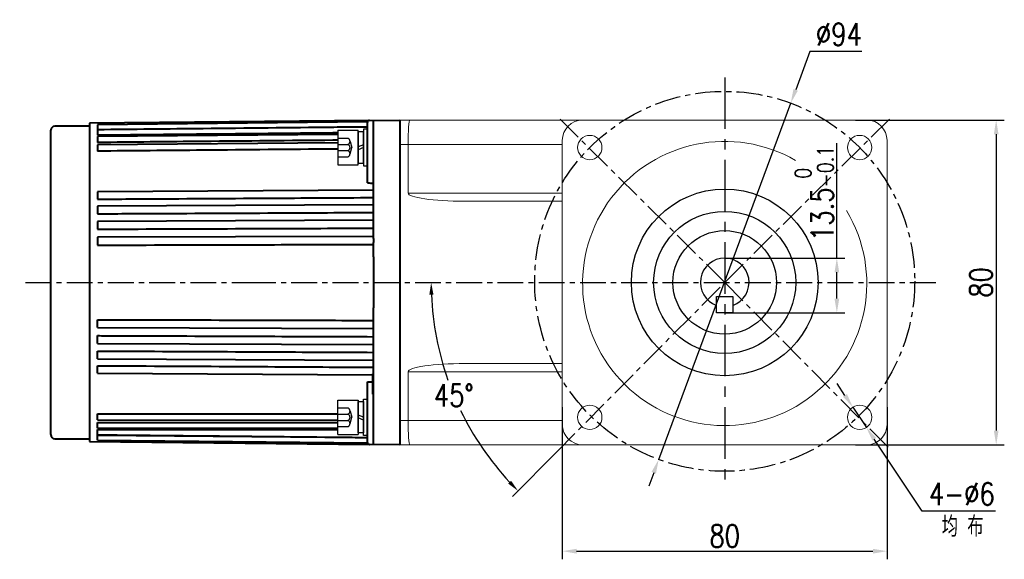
# Model space of a CAD drawing. Header units: inches. Extents: x -753 to 5070, y -3075 to 1581.
# Tile 29 of 178: x 988 to 1230, y -704 to -571. Entities that reach past the tile are written whole.
import ezdxf

# ---------------------------------------------------------------- set-up
doc = ezdxf.new("R2010")
doc.units = ezdxf.units.IN
doc.header["$LTSCALE"] = 10
doc.header["$MEASUREMENT"] = 0
doc.linetypes.add('CENTER', pattern=[10.16, 6.35, -1.27, 1.27, -1.27])
doc.linetypes.add('HIDDEN', pattern=[1.905, 1.27, -0.635])
for name, color, linetype in [('1轮廓实线层', 7, 'Continuous'), ('3中心线层', 1, 'CENTER'), ('4虚线层', 6, 'HIDDEN'), ('6文字层', 3, 'Continuous'), ('7标注层', 4, 'Continuous')]:
    doc.layers.add(name, color=color, linetype=linetype)
doc.layers.add('图层2', color=4, linetype='Continuous', lineweight=40)
doc.styles.add('PC_TEXTSTYLE', font='isocp.shx', dxfattribs={"width": 0.8, "bigfont": 'HZFS.SHX'})
doc.styles.add('TH_GBDIM', font='romans.shx', dxfattribs={"width": 0.8, "bigfont": 'gbcbig.shx'})
doc.dimstyles.new('TH_GBDIM', dxfattribs={"dimtxt": 3.5, "dimasz": 2.5, "dimexe": 2, "dimexo": 0, "dimgap": 1, "dimtad": 1, "dimdec": 4, "dimdsep": 46, "dimtxsty": 'TH_GBDIM', "dimcen": 0.09, "dimclrd": 4, "dimclre": 4, "dimclrt": 3, "dimadec": 0, "dimazin": 0, "dimtfac": 1, "dimtdec": 4, "dimtmove": 0, "dimatfit": 3, "dimfxl": 1, "dimtzin": 0, "dimarcsym": 0})
doc.dimstyles.new('角度标注', dxfattribs={"dimtxt": 3.5, "dimasz": 3, "dimexe": 2, "dimexo": 0, "dimgap": 1, "dimtad": 1, "dimtih": 1, "dimtoh": 1, "dimdsep": 46, "dimtxsty": 'PC_TEXTSTYLE', "dimsah": 1, "dimcen": 0.09, "dimclrd": 4, "dimclrt": 3, "dimadec": 0, "dimazin": 0, "dimtfac": 0.7, "dimtmove": 0, "dimatfit": 0, "dimfxl": 1, "dimtzin": 0, "dimarcsym": 0})

# ---------------------------------------------------------------- blocks, each defined once
blk = doc.blocks.new('*D292')
at = {"layer": '7标注层', "color": 4, "lineweight": -2, "transparency": 16777216}
for p, q in [((1193.48, -595.35), (1230.16, -595.35)), ((1228.16, -598.85), (1228.16, -671.85)), ((1193.48, -675.35), (1230.16, -675.35))]:
    blk.add_line(p, q, dxfattribs=at)
at = {"layer": '7标注层', "color": 4, "transparency": 16777216}
for points in [[(1227.58, -598.85), (1228.75, -598.85), (1228.16, -595.35)], [(1227.58, -671.85), (1228.75, -671.85), (1228.16, -675.35)]]:
    blk.add_solid(points, dxfattribs=at)
at = {"layer": 'Defpoints', "color": 0, "transparency": 16777216}
for p in [(1193.48, -595.35), (1193.48, -675.35), (1228.16, -675.35)]:
    blk.add_point(p, dxfattribs=at)
at = {"layer": '7标注层', "color": 3, "transparency": 16777216, "insert": (1224.41, -635.35), "char_height": 5.5, "attachment_point": 5, "rotation": 90, "style": 'TH_GBDIM'}
blk.add_mtext('{80}{}{}', dxfattribs=at)
blk = doc.blocks.new('*D293')
at = {"layer": '7标注层', "color": 4, "lineweight": -2, "transparency": 16777216}
for p, q in [((1121.28, -666.06), (1121.28, -703.57)), ((1201.28, -666.06), (1201.28, -703.57)), ((1124.78, -701.57), (1197.78, -701.57))]:
    blk.add_line(p, q, dxfattribs=at)
at = {"layer": '7标注层', "color": 4, "transparency": 16777216}
for points in [[(1124.78, -700.99), (1124.78, -702.16), (1121.28, -701.57)], [(1197.78, -700.99), (1197.78, -702.16), (1201.28, -701.57)]]:
    blk.add_solid(points, dxfattribs=at)
at = {"layer": 'Defpoints', "color": 0, "transparency": 16777216}
for p in [(1121.28, -666.06), (1201.28, -666.06), (1201.28, -701.57)]:
    blk.add_point(p, dxfattribs=at)
at = {"layer": '7标注层', "color": 3, "transparency": 16777216, "insert": (1161.28, -697.82), "char_height": 5.5, "attachment_point": 5, "style": 'TH_GBDIM'}
blk.add_mtext('{80}{}{}', dxfattribs=at)
blk = doc.blocks.new('*D294')
at = {"layer": '7标注层', "color": 4, "lineweight": -2, "transparency": 16777216}
for p, q in [((1190.91, -663.18), (1188.97, -660.26)), ((1192.85, -666.09), (1196.18, -671.08)), ((1209.92, -691.71), (1198.12, -674)), ((1227.97, -691.71), (1209.92, -691.71))]:
    blk.add_line(p, q, dxfattribs=at)
at = {"layer": '7标注层', "color": 4, "transparency": 16777216}
for points in [[(1191.4, -662.85), (1190.43, -663.5), (1192.85, -666.09)], [(1198.61, -673.67), (1197.64, -674.32), (1196.18, -671.08)]]:
    blk.add_solid(points, dxfattribs=at)
at = {"layer": 'Defpoints', "color": 0, "transparency": 16777216}
for p in [(1192.85, -666.09), (1196.18, -671.08)]:
    blk.add_point(p, dxfattribs=at)
at = {"layer": '7标注层', "color": 3, "transparency": 16777216, "insert": (1219.7, -687.46), "char_height": 5.5, "attachment_point": 5, "style": 'TH_GBDIM'}
blk.add_mtext('{4-∅6}', dxfattribs=at)
blk = doc.blocks.new('*D300')
at = {"layer": '7标注层', "color": 0, "lineweight": -2, "transparency": 16777216}
blk.add_line((1119.92, -677.09), (1108.97, -688.13), dxfattribs=at)
at = {"layer": '7标注层', "color": 4, "lineweight": -2, "transparency": 16777216}
for start, end in [(182.3771, 199.444), (205.8871, 222.8784)]:
    blk.add_arc((1161.28, -635.35), 72.31, start, end, dxfattribs=at)
at = {"layer": '7标注层', "color": 4, "transparency": 16777216}
for points in [[(1088.53, -638.36), (1089.53, -638.34), (1088.97, -635.35)], [(1108.65, -684.21), (1107.93, -684.91), (1110.38, -686.71)]]:
    blk.add_solid(points, dxfattribs=at)
at = {"layer": 'Defpoints', "color": 0, "transparency": 16777216}
for p in [(987.61, -635.35), (1161.28, -635.35), (1214.04, -635.35), (1091.46, -654.17), (1119.92, -677.09)]:
    blk.add_point(p, dxfattribs=at)
at = {"layer": '7标注层', "color": 3, "transparency": 16777216, "insert": (1094.54, -663.17), "char_height": 5.5, "attachment_point": 5, "style": 'TH_GBDIM'}
blk.add_mtext('45°', dxfattribs=at)
blk = doc.blocks.new('GB93_5_0.65_R')
at = {"layer": '1轮廓实线层'}
for p, q in [((3.85, 1.3), (-3.85, 1.3)), ((-3.85, 1.3), (-3.85, 0)), ((-3.85, 0), (3.85, 0)), ((0, 0), (-0.56, 1.3)), ((0.7, 0), (0.14, 1.3)), ((3.85, 0), (3.85, 1.3))]:
    blk.add_line(p, q, dxfattribs=at)
blk = doc.blocks.new('*D333')
at = {"layer": '7标注层', "color": 4, "lineweight": -2, "transparency": 16777216}
for p, q in [((1182.26, -578.48), (1178.77, -587.91)), ((1195.08, -578.48), (1182.26, -578.48)), ((1145.02, -678.97), (1177.55, -591.19)), ((1143.8, -682.25), (1142.58, -685.54))]:
    blk.add_line(p, q, dxfattribs=at)
at = {"layer": '7标注层', "color": 4, "transparency": 16777216}
for points in [[(1178.22, -587.71), (1179.31, -588.11), (1177.55, -591.19)], [(1143.25, -682.05), (1144.35, -682.46), (1145.02, -678.97)]]:
    blk.add_solid(points, dxfattribs=at)
at = {"layer": 'Defpoints', "color": 0, "transparency": 16777216}
for p in [(1177.55, -591.19), (1145.02, -678.97)]:
    blk.add_point(p, dxfattribs=at)
at = {"layer": '7标注层', "color": 3, "transparency": 16777216, "insert": (1189.42, -574.23), "char_height": 5.5, "attachment_point": 5, "style": 'TH_GBDIM'}
blk.add_mtext('∅94', dxfattribs=at)
blk = doc.blocks.new('*D476')
at = {"layer": '7标注层', "color": 4, "lineweight": -2, "transparency": 16777216}
for p, q in [((1188.91, -629.35), (1188.91, -601.01)), ((1161.28, -629.35), (1190.91, -629.35)), ((1188.91, -639.35), (1188.91, -632.85)), ((1161.28, -642.85), (1190.91, -642.85))]:
    blk.add_line(p, q, dxfattribs=at)
at = {"layer": '7标注层', "color": 4, "transparency": 16777216}
for points in [[(1188.33, -632.85), (1189.49, -632.85), (1188.91, -629.35)], [(1188.33, -639.35), (1189.49, -639.35), (1188.91, -642.85)]]:
    blk.add_solid(points, dxfattribs=at)
at = {"layer": 'Defpoints', "color": 0, "transparency": 16777216}
for p in [(1161.28, -629.35), (1188.91, -629.35), (1161.28, -642.85)]:
    blk.add_point(p, dxfattribs=at)
at = {"layer": '7标注层', "color": 3, "transparency": 16777216, "insert": (1183.33, -613.43), "char_height": 5.5, "attachment_point": 5, "rotation": 90, "style": 'TH_GBDIM'}
blk.add_mtext('13.5{\\H0.7143x;\\S 0^ -0.1;}', dxfattribs=at)

msp = doc.modelspace()

# ---------------------------------------------------------------- linework, layer by layer
at = {"layer": '1轮廓实线层', "color": 7, "linetype": 'Continuous', "lineweight": 15}
for p, q in [((1081.283, -595.353), (1083.715, -595.353)), ((1083.715, -595.353), (1126.283, -595.353)), ((1196.283, -595.353), (1126.283, -595.353)), ((1083.283, -601.353), (1081.283, -601.353)), ((1121.283, -601.353), (1083.283, -601.353)), ((1083.283, -613.353), (1083.283, -601.353)), ((1121.283, -600.353), (1121.283, -670.353)), ((1201.283, -670.353), (1201.283, -600.353)), ((1083.283, -613.353), (1121.283, -613.353)), ((1121.283, -615.353), (1097.245, -615.353)), ((1097.245, -655.353), (1121.283, -655.353)), ((1083.283, -657.353), (1083.283, -669.353)), ((1121.283, -657.353), (1083.283, -657.353)), ((1081.283, -669.353), (1083.283, -669.353)), ((1083.283, -669.353), (1121.283, -669.353)), ((1083.715, -675.353), (1081.283, -675.353)), ((1126.283, -675.353), (1083.715, -675.353)), ((1126.283, -675.353), (1196.283, -675.353))]:
    msp.add_line(p, q, dxfattribs=at)
at = {"layer": '1轮廓实线层'}
for p, q in [((1065.983, -597.873), (1070.983, -597.873)), ((1065.983, -597.873), (1065.983, -606.373)), ((1070.983, -606.373), (1070.983, -597.873)), ((1073.283, -597.623), (1072.283, -597.623)), ((1072.283, -597.623), (1072.283, -599.473)), ((1072.283, -599.473), (1072.283, -604.773)), ((1073.283, -604.773), (1073.283, -599.473)), ((1065.983, -606.373), (1070.983, -606.373)), ((1072.283, -604.773), (1072.283, -606.623)), ((1073.283, -606.623), (1073.283, -604.773)), ((1072.283, -606.623), (1073.283, -606.623)), ((1159.283, -642.853), (1159.283, -638.853)), ((1159.283, -638.853), (1161.283, -638.853)), ((1161.283, -638.853), (1163.283, -638.853)), ((1163.283, -638.853), (1163.283, -642.853)), ((1163.283, -642.853), (1159.283, -642.853)), ((1065.983, -672.833), (1065.983, -664.333)), ((1065.983, -664.333), (1070.983, -664.333)), ((1070.983, -664.333), (1070.983, -672.833)), ((1072.283, -665.933), (1072.283, -664.083)), ((1072.283, -664.083), (1073.283, -664.083)), ((1073.283, -664.083), (1073.283, -665.933)), ((1072.283, -671.233), (1072.283, -665.933)), ((1073.283, -665.933), (1073.283, -671.233)), ((1072.283, -673.083), (1072.283, -671.233)), ((1065.983, -672.833), (1070.983, -672.833)), ((1073.283, -673.083), (1072.283, -673.083))]:
    msp.add_line(p, q, dxfattribs=at)
at = {"layer": '1轮廓实线层', "color": 7, "linetype": 'Continuous', "lineweight": 15}
for centre in [(1128.049, -602.119), (1194.517, -602.119), (1128.049, -668.587), (1194.517, -668.587)]:
    msp.add_circle(centre, 3, dxfattribs=at)
at = {"layer": '1轮廓实线层'}
for radius in [23, 17.5, 12.75]:
    msp.add_circle((1161.283, -635.353), radius, dxfattribs=at)
at = {"layer": '1轮廓实线层', "color": 7, "linetype": 'Continuous', "lineweight": 15}
for centre, radius, start, end in [((1126.283, -600.353), 5, 90, 180), ((1196.283, -600.353), 5, 0, 90), ((1161.283, -635.624), 35, 60.07307, 30.86285), ((1126.283, -670.353), 5, 180, 270), ((1196.283, -670.353), 5, 270, 0)]:
    msp.add_arc(centre, radius, start, end, dxfattribs=at)
at = {"layer": '1轮廓实线层'}
msp.add_arc((1161.283, -635.353), 6, 289.47122, 250.52878, dxfattribs=at)
at = {"layer": '1轮廓实线层', "color": 7, "linetype": 'Continuous', "lineweight": 15}
for centre, major_axis, ratio, start_param, end_param in [((1083.715, -601.353), (0, -6), 0.0719933, 3.1415927, 4.712389), ((1097.245, -613.353), (-13.962, 0), 0.1432442, 0, 1.5707963), ((1097.245, -657.353), (13.962, 0), 0.1432442, 1.5707963, 3.1415927), ((1083.715, -669.353), (0, -6), 0.0719933, 4.712389, 6.2831853)]:
    msp.add_ellipse(centre, major_axis=major_axis, ratio=ratio, start_param=start_param, end_param=end_param, dxfattribs=at)
at = {"layer": '3中心线层', "ltscale": 0.2}
msp.add_line((1161.283, -584.83), (1161.283, -684.675), dxfattribs=at)
at = {"layer": '3中心线层', "ltscale": 0.1}
for p, q in [((1161.283, -635.353), (1120.095, -594.493)), ((1161.283, -635.353), (1202.598, -594.406)), ((989.041, -635.353), (1044.362, -635.353)), ((1044.362, -635.353), (1214.037, -635.353)), ((1119.921, -677.086), (1161.283, -635.353)), ((1161.283, -635.353), (1202.367, -676.794))]:
    msp.add_line(p, q, dxfattribs=at)
msp.add_circle((1161.283, -635.081), 46.809, dxfattribs=at)
at = {"layer": '4虚线层'}
for p, q in [((1065.983, -599.833), (1068.483, -599.833)), ((1065.983, -601.359), (1068.483, -601.359)), ((1068.983, -600.596), (1069.433, -602.123)), ((1065.983, -602.886), (1068.483, -602.886)), ((1068.983, -603.649), (1069.433, -602.123)), ((1065.983, -604.413), (1068.483, -604.413)), ((1065.983, -666.293), (1068.483, -666.293)), ((1065.983, -667.819), (1068.483, -667.819)), ((1065.983, -669.346), (1068.483, -669.346)), ((1068.983, -667.056), (1069.433, -668.583)), ((1068.983, -670.109), (1069.433, -668.583)), ((1065.983, -670.873), (1068.483, -670.873))]:
    msp.add_line(p, q, dxfattribs=at)
for centre in [(1068.15, -600.596), (1068.15, -602.123), (1068.15, -603.649), (1068.15, -667.056), (1068.15, -668.583), (1068.15, -670.109)]:
    msp.add_arc(centre, 0.833, 293.54865, 66.45135, dxfattribs=at)
at = {"layer": '图层2', "color": 0}
for p, q in [((1073.754, -595.431), (1004.783, -596.153)), ((1004.783, -596.153), (1004.783, -674.553)), ((1073.295, -595.817), (1006.783, -596.488)), ((1006.783, -596.488), (1006.783, -597.739)), ((1073.283, -610.851), (1073.283, -595.931)), ((1073.283, -601.43), (1073.283, -595.931)), ((1073.778, -595.431), (1081.283, -595.353)), ((1074.783, -624.56), (1074.783, -595.42)), ((1081.283, -595.353), (1081.283, -675.353)), ((995.283, -672.853), (995.283, -597.853)), ((1004.783, -596.853), (996.283, -596.853)), ((1073.283, -597.107), (1006.783, -597.756)), ((1006.783, -597.756), (1006.783, -599.107)), ((1065.983, -598.874), (1006.783, -599.425)), ((1006.783, -599.425), (1006.783, -600.872)), ((1065.983, -600.958), (1006.783, -601.477)), ((1006.783, -601.477), (1006.783, -603.015)), ((1074.783, -612.616), (1006.783, -613.003)), ((1006.783, -613.003), (1006.783, -614.837)), ((1074.783, -616.233), (1006.783, -616.556)), ((1006.783, -616.556), (1006.783, -618.444)), ((1074.783, -620.05), (1006.783, -620.305)), ((1006.783, -620.305), (1006.783, -622.235)), ((1074.783, -624.023), (1006.783, -624.207)), ((1006.783, -624.207), (1006.783, -626.171)), ((1074.783, -624.56), (1074.783, -625.486)), ((1074.783, -629.089), (1074.783, -625.486)), ((1074.783, -629.089), (1074.783, -641.617)), ((1074.783, -645.22), (1074.783, -641.617)), ((1006.783, -646.498), (1006.783, -644.535)), ((1006.783, -646.498), (1074.783, -646.682)), ((1074.783, -645.941), (1074.783, -645.22)), ((1074.783, -646.233), (1074.783, -645.941)), ((1074.804, -675.285), (1074.783, -646.233)), ((1006.783, -650.401), (1006.783, -648.47)), ((1006.783, -650.401), (1074.786, -650.656)), ((1006.783, -654.149), (1006.783, -652.262)), ((1006.783, -654.149), (1074.789, -654.472)), ((1006.783, -657.703), (1006.783, -655.868)), ((1006.783, -657.703), (1074.483, -658.088)), ((1074.483, -657.853), (1074.483, -662.853)), ((1074.783, -657.853), (1074.483, -657.853)), ((1073.283, -674.775), (1073.283, -659.855)), ((1074.483, -662.853), (1074.783, -662.853)), ((1006.783, -669.229), (1006.783, -667.691)), ((1006.783, -667.691), (1065.983, -667.691)), ((1006.783, -669.229), (1065.983, -669.27)), ((1073.283, -674.775), (1073.283, -669.275)), ((1006.783, -671.28), (1006.783, -669.833)), ((1006.783, -669.833), (1065.983, -669.833)), ((1006.783, -671.28), (1065.983, -671.28)), ((1006.783, -672.949), (1006.783, -671.598)), ((1006.783, -671.598), (1065.983, -671.598)), ((996.283, -673.853), (1004.783, -673.853)), ((1006.783, -672.949), (1073.283, -673.598)), ((1006.783, -674.217), (1006.783, -672.966)), ((1006.783, -674.217), (1073.296, -674.889)), ((1004.783, -674.553), (1073.755, -675.274)), ((1070.483, -674.86), (1073.295, -674.889)), ((1070.483, -675.24), (1073.754, -675.274)), ((1081.283, -675.353), (1073.778, -675.275))]:
    msp.add_line(p, q, dxfattribs=at)
for centre, radius, start, end in [((1073.783, -595.931), 0.5, 90.595, 180), ((996.283, -597.853), 1, 90, 180), ((996.283, -672.853), 1, 180, 270), ((1073.783, -674.775), 0.5, 180, 269.405)]:
    msp.add_arc(centre, radius, start, end, dxfattribs=at)
for points, knots in [([(1073.283, -597.067), (1073.116, -597.069), (1072.95, -597.071), (1070.117, -597.099), (1067.451, -597.126), (1054.12, -597.261), (1043.455, -597.369), (1024.121, -597.564), (1015.452, -597.652), (1006.783, -597.739)], [0, 0, 0, 0, 0.0075101, 0.0075101, 0.1277916, 0.1277916, 0.6089175, 0.6089175, 1, 1, 1, 1]), ([(1065.983, -598.529), (1065.584, -598.533), (1065.184, -598.537), (1054.12, -598.645), (1043.455, -598.749), (1024.121, -598.938), (1015.452, -599.022), (1006.783, -599.107)], [0.05636881, 0.05636881, 0.05636881, 0.05636881, 0.07547032, 0.07547032, 0.58545756, 0.58545756, 1, 1, 1, 1]), ([(1065.983, -600.32), (1065.584, -600.324), (1065.184, -600.328), (1054.12, -600.431), (1043.455, -600.53), (1024.121, -600.71), (1015.452, -600.791), (1006.783, -600.872)], [0.04917068, 0.04917068, 0.04917068, 0.04917068, 0.0684179, 0.0684179, 0.58229538, 0.58229538, 1, 1, 1, 1]), ([(1065.983, -602.495), (1065.584, -602.499), (1065.184, -602.502), (1054.12, -602.599), (1043.455, -602.693), (1024.121, -602.862), (1015.452, -602.939), (1006.783, -603.015)], [0.05240485, 0.05240485, 0.05240485, 0.05240485, 0.0715866, 0.0715866, 0.58371617, 0.58371617, 1, 1, 1, 1]), ([(1006.783, -614.837), (1007.45, -614.833), (1008.116, -614.829), (1011.449, -614.81), (1014.115, -614.795), (1027.446, -614.719), (1038.111, -614.659), (1057.445, -614.548), (1066.114, -614.499), (1074.783, -614.45)], [0, 0, 0, 0, 0.0294069, 0.0294069, 0.1470347, 0.1470347, 0.6175457, 0.6175457, 1, 1, 1, 1]), ([(1006.783, -618.444), (1007.45, -618.44), (1008.116, -618.437), (1011.449, -618.421), (1014.115, -618.409), (1027.446, -618.345), (1038.111, -618.295), (1057.445, -618.203), (1066.114, -618.162), (1074.783, -618.121)], [0, 0, 0, 0, 0.0294069, 0.0294069, 0.1470347, 0.1470347, 0.6175457, 0.6175457, 1, 1, 1, 1]), ([(1006.783, -622.235), (1007.45, -622.233), (1008.116, -622.23), (1011.449, -622.218), (1014.115, -622.208), (1027.446, -622.158), (1038.111, -622.118), (1057.445, -622.045), (1066.114, -622.013), (1074.783, -621.98)], [0, 0, 0, 0, 0.0294069, 0.0294069, 0.1470347, 0.1470347, 0.6175457, 0.6175457, 1, 1, 1, 1]), ([(1006.783, -626.171), (1007.45, -626.169), (1008.116, -626.167), (1011.449, -626.158), (1014.115, -626.151), (1027.446, -626.115), (1038.111, -626.086), (1057.445, -626.034), (1066.114, -626.01), (1074.783, -625.987)], [0, 0, 0, 0, 0.0294069, 0.0294069, 0.1470347, 0.1470347, 0.6175457, 0.6175457, 1, 1, 1, 1]), ([(1006.783, -644.535), (1007.45, -644.536), (1008.116, -644.538), (1011.449, -644.547), (1014.115, -644.554), (1027.446, -644.591), (1038.111, -644.619), (1053.278, -644.66), (1057.781, -644.673), (1062.283, -644.685), (1062.283, -644.685), (1062.283, -644.685), (1062.283, -644.685), (1066.45, -644.696), (1070.616, -644.707), (1074.783, -644.719)], [0, 0, 0, 0, 0.0360301, 0.0360301, 0.1801506, 0.1801506, 0.7566326, 0.7566326, 1, 1, 1, 1.0000014, 1.0000014, 1.0000014, 1.2252252, 1.2252252, 1.2252252, 1.2252252]), ([(1006.783, -648.47), (1007.45, -648.473), (1008.116, -648.475), (1011.449, -648.488), (1014.115, -648.498), (1027.446, -648.548), (1038.111, -648.588), (1053.278, -648.644), (1057.781, -648.661), (1062.283, -648.678), (1062.283, -648.678), (1062.283, -648.678), (1062.283, -648.678), (1066.45, -648.694), (1070.618, -648.709), (1074.785, -648.725)], [0, 0, 0, 0, 0.0360301, 0.0360301, 0.1801506, 0.1801506, 0.7566326, 0.7566326, 1, 1, 1, 1.0000019, 1.0000019, 1.0000019, 1.2252569, 1.2252569, 1.2252569, 1.2252569]), ([(1006.783, -652.262), (1007.45, -652.265), (1008.116, -652.268), (1011.449, -652.284), (1014.115, -652.297), (1027.446, -652.36), (1038.111, -652.411), (1053.278, -652.483), (1057.781, -652.504), (1062.283, -652.525), (1062.283, -652.525), (1062.283, -652.525), (1062.283, -652.525), (1066.451, -652.545), (1070.619, -652.565), (1074.788, -652.585)], [0, 0, 0, 0, 0.0360301, 0.0360301, 0.1801506, 0.1801506, 0.7566326, 0.7566326, 1, 1, 1, 1.0000024, 1.0000024, 1.0000024, 1.2253058, 1.2253058, 1.2253058, 1.2253058]), ([(1006.783, -655.868), (1007.45, -655.872), (1008.116, -655.876), (1011.449, -655.895), (1014.115, -655.91), (1027.446, -655.986), (1038.111, -656.047), (1053.278, -656.133), (1057.781, -656.159), (1062.283, -656.185), (1062.283, -656.185), (1062.283, -656.185), (1062.283, -656.185), (1066.452, -656.208), (1070.621, -656.232), (1074.79, -656.256)], [0, 0, 0, 0, 0.0360301, 0.0360301, 0.1801506, 0.1801506, 0.7566326, 0.7566326, 1, 1, 1, 1.0000029, 1.0000029, 1.0000029, 1.2253524, 1.2253524, 1.2253524, 1.2253524]), ([(1073.283, -673.638), (1071.283, -673.618), (1069.283, -673.598), (1067.283, -673.577), (1067.283, -673.577), (1067.283, -673.577), (1067.283, -673.577), (1066.45, -673.569), (1065.617, -673.561), (1054.12, -673.444), (1043.455, -673.337), (1024.121, -673.141), (1015.452, -673.054), (1006.783, -672.966)], [-0.099177, -0.099177, -0.099177, -0.099177, -0.0000061, -0.0000061, -0.0000061, 0, 0, 0, 0.0412922, 0.0412922, 0.5701327, 0.5701327, 1, 1, 1, 1])]:
    msp.add_open_spline(points, degree=3, knots=knots, dxfattribs=at)
for points in [[(1073.283, -610.851), (1073.783, -610.859), (1074.283, -610.866), (1074.783, -610.874)], [(1073.283, -659.855), (1073.683, -659.848), (1074.083, -659.842), (1074.483, -659.836)]]:
    msp.add_open_spline(points, degree=3, dxfattribs=at)

# ---------------------------------------------------------------- block references
at = {"layer": '1轮廓实线层', "rotation": 89.99999999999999}
msp.add_blockref('GB93_5_0.65_R', (1072.283, -602.123), dxfattribs=at)
at = {"layer": '1轮廓实线层', "xscale": -1, "rotation": 90.00000000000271}
msp.add_blockref('GB93_5_0.65_R', (1072.283, -668.583), dxfattribs=at)

# ---------------------------------------------------------------- texts
at = {"layer": '6文字层', "insert": (1214.751, -692.982), "char_height": 5, "width": 38.96783, "attachment_point": 1, "style": 'PC_TEXTSTYLE'}
msp.add_mtext('{\\C3;均 布}', dxfattribs=at)

# ---------------------------------------------------------------- dimensions: what is measured, and where the dimension line sits
at = {"layer": '7标注层'}
dim = msp.add_diameter_dim_2p(p1=(1145.015, -678.972), p2=(1177.551, -591.191), dimstyle='TH_GBDIM', override={"dimtxt": 5.5, "dimasz": 3.5, "dimgap": 1.5, "dimtoh": 1, "dimdec": 0}, dxfattribs=at)
dim.commit()
dim.dimension.update_dxf_attribs({"geometry": '*D333', "text_midpoint": (1189.418, -578.483), "dimtype": 163})
for base, p1, p2, text, override, picture, middle in [((1228.163, -675.353), (1193.477, -595.353), (1193.477, -675.353), '{<>}{}{}', {"dimtxt": 5.5, "dimasz": 3.5, "dimdec": 1, "dimadec": 1}, '*D292', (1224.413, -635.353)), ((1188.911, -629.353), (1161.283, -642.853), (1161.283, -629.353), '<>{\\H0.7143x;\\S 0^ -0.1;}', {"dimtxt": 5.5, "dimasz": 3.5, "dimgap": 1, "dimtad": 1, "dimjust": 0, "dimdec": 1, "dimlfac": 1, "dimse1": 0, "dimse2": 0, "dimsd1": 0, "dimsd2": 0, "dimadec": 1}, '*D476', (1183.328, -613.434))]:
    dim = msp.add_linear_dim(base=base, p1=p1, p2=p2, angle=90, text=text, dimstyle='TH_GBDIM', override=override, dxfattribs=at)
    dim.commit()
    dim.dimension.update_dxf_attribs({"geometry": picture, "text_midpoint": middle})
dim = msp.add_angular_dim_2l(base=(1091.461, -654.173), line1=((1119.921, -677.086), (1161.283, -635.353)), line2=((987.607, -635.353), (1214.037, -635.353)), text='45°', dimstyle='角度标注', override={"dimtxt": 5.5, "dimtxsty": 'TH_GBDIM', "dimadec": 2}, dxfattribs=at)
dim.commit()
dim.dimension.update_dxf_attribs({"geometry": '*D300', "text_midpoint": (1094.535, -663.175)})
dim = msp.add_diameter_dim_2p(p1=(1192.854, -666.09), p2=(1196.18, -671.083), text='{4-<>}', dimstyle='TH_GBDIM', override={"dimtxt": 5.5, "dimasz": 3.5, "dimgap": 1.5, "dimtoh": 1, "dimdec": 0}, dxfattribs=at)
dim.commit()
dim.dimension.update_dxf_attribs({"geometry": '*D294', "text_midpoint": (1219.698, -691.714), "dimtype": 163})
dim = msp.add_linear_dim(base=(1201.283, -701.573), p1=(1121.283, -666.064), p2=(1201.283, -666.064), text='{<>}{}{}', dimstyle='TH_GBDIM', override={"dimtxt": 5.5, "dimasz": 3.5, "dimdec": 1, "dimadec": 1}, dxfattribs=at)
dim.commit()
dim.dimension.update_dxf_attribs({"geometry": '*D293', "text_midpoint": (1161.283, -697.823)})

doc.saveas('drawing.dxf')
